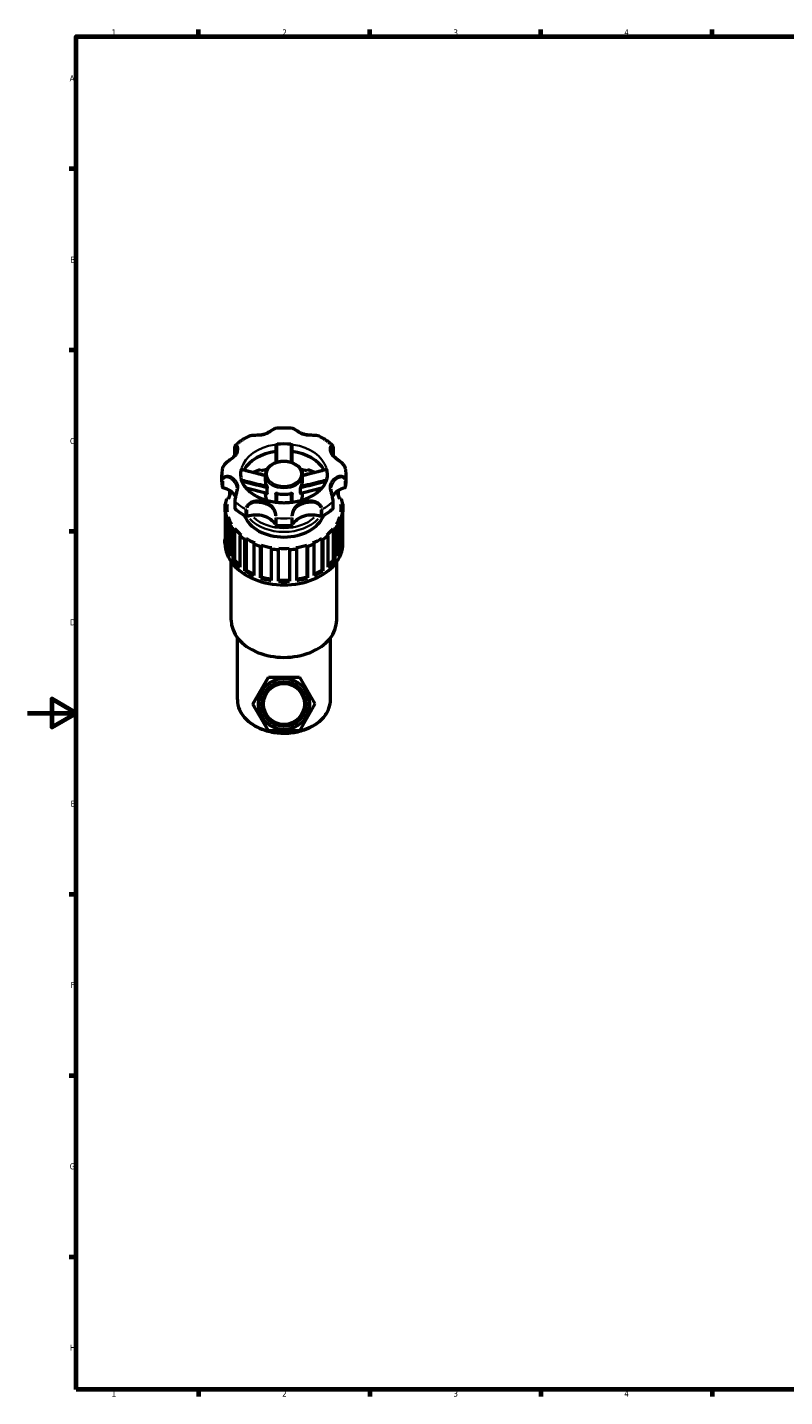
# Model space of a CAD drawing. Header units: millimetres. Extents: x 0 to 967, y 0 to 1098.
# Tile 1 of 6: x 0 to 310, y 17 to 578. Entities that reach past the tile are written whole.
import ezdxf

# ---------------------------------------------------------------- set-up
doc = ezdxf.new("R2010")
doc.units = ezdxf.units.MM
for name, color, linetype, lineweight in [('Border (ISO)', 7, 'Continuous', 70), ('Visible (ISO)', 7, 'Continuous', 50), ('Visible Narrow (ISO)', 7, 'Continuous', 35)]:
    doc.layers.add(name, color=color, linetype=linetype, lineweight=lineweight)
doc.styles.add('Note Text (ISO)', font='tahoma.ttf')

# ---------------------------------------------------------------- blocks, each defined once
blk = doc.blocks.new('Borders Default Border')
at = {"layer": 'Border (ISO)'}
for p, q in [((70.08, 574), (70.08, 576.9)), ((140.17, 574), (140.17, 576.9)), ((210.25, 574), (210.25, 576.9)), ((280.33, 574), (280.33, 576.9)), ((20, 519.75), (17.1, 519.75)), ((20, 445.5), (17.1, 445.5)), ((20, 371.25), (17.1, 371.25)), ((20, 222.75), (17.1, 222.75)), ((20, 148.5), (17.1, 148.5)), ((20, 74.25), (17.1, 74.25)), ((70.08, 20), (70.08, 17.1)), ((140.17, 20), (140.17, 17.1)), ((210.25, 20), (210.25, 17.1)), ((280.33, 20), (280.33, 17.1))]:
    blk.add_line(p, q, dxfattribs=at)
at = {"layer": 'Border (ISO)', "flags": 128}
for points in [[(20, 20), (20, 574), (821, 574), (821, 20), (20, 20)], [(0, 297), (20, 297), (10, 302.77), (10, 291.23), (20, 297)]]:
    blk.add_lwpolyline(points, dxfattribs=at)
at = {"layer": 'Border (ISO)', "color": 232, "true_color": 0xca0064, "char_height": 2.5, "attachment_point": 7, "style": 'Note Text (ISO)'}
for s, insert in [('1', (34.48, 574.4)), ('2', (104.37, 574.4)), ('3', (174.43, 574.35)), ('4', (244.42, 574.4)), ('A', (17.29, 555.62)), ('B', (17.59, 481.37)), ('C', (17.43, 407.08)), ('D', (17.43, 332.88)), ('E', (17.64, 258.63)), ('F', (17.7, 184.38)), ('G', (17.31, 110.08)), ('H', (17.44, 35.88)), ('1', (34.48, 17.1)), ('2', (104.37, 17.1)), ('3', (174.43, 17.05)), ('4', (244.42, 17.1))]:
    blk.add_mtext(s, dxfattribs=dict(at, insert=insert))

msp = doc.modelspace()

# ---------------------------------------------------------------- linework, layer by layer
at = {"layer": 'Visible (ISO)'}
for p, q in [((84.941, 402.563), (84.941, 405.44)), ((125.182, 405.44), (125.182, 402.563)), ((79.636, 391.71), (79.636, 394.586)), ((92.755, 395.612), (93.033, 395.341)), ((92.755, 395.41), (92.755, 395.612)), ((95.706, 396.104), (95.481, 396.594)), ((97.434, 391.969), (97.434, 394.446)), ((112.689, 391.969), (112.689, 394.446)), ((114.642, 396.594), (114.417, 396.104)), ((117.089, 395.341), (117.368, 395.612)), ((117.368, 395.612), (117.368, 395.41)), ((130.486, 391.71), (130.486, 394.586)), ((82.889, 387.69), (83.581, 387.531)), ((82.889, 386.269), (82.889, 387.69)), ((97.434, 386.216), (97.434, 387.069)), ((98.229, 387.06), (98.229, 389.087)), ((111.894, 387.06), (111.894, 389.087)), ((112.689, 386.216), (112.689, 387.069)), ((126.542, 387.531), (127.234, 387.69)), ((127.234, 387.69), (127.234, 386.269)), ((81.014, 382.514), (81.741, 382.514)), ((81.014, 379.318), (81.014, 382.514)), ((82.184, 384.491), (81.492, 384.65)), ((84.941, 383.733), (84.941, 380.856)), ((125.182, 380.856), (125.182, 383.733)), ((128.631, 384.65), (127.938, 384.491)), ((128.381, 382.514), (129.109, 382.514)), ((129.109, 382.514), (129.109, 379.318)), ((81.741, 379.318), (81.014, 379.318)), ((81.014, 379.318), (81.014, 366.373)), ((81.492, 377.181), (82.184, 377.34)), ((81.492, 364.237), (81.492, 377.181)), ((81.632, 380.916), (81.632, 379.318)), ((82.184, 377.34), (82.184, 364.396)), ((127.938, 377.34), (127.938, 364.396)), ((127.938, 377.34), (128.631, 377.181)), ((129.109, 379.318), (128.381, 379.318)), ((128.491, 380.916), (128.491, 379.318)), ((128.631, 377.181), (128.631, 364.237)), ((129.109, 366.373), (129.109, 379.318)), ((83.581, 374.3), (82.889, 374.141)), ((82.889, 374.141), (82.889, 361.197)), ((84.278, 372.214), (84.867, 372.516)), ((84.278, 359.269), (84.278, 372.214)), ((84.867, 372.516), (84.867, 359.572)), ((125.256, 372.516), (125.256, 359.572)), ((125.256, 372.516), (125.845, 372.214)), ((125.845, 372.214), (125.845, 359.269)), ((127.234, 374.141), (126.542, 374.3)), ((127.234, 361.197), (127.234, 374.141)), ((80.908, 366.533), (80.908, 367.971)), ((87.524, 369.93), (86.935, 369.628)), ((86.935, 369.628), (86.935, 356.684)), ((89.098, 368.098), (89.526, 368.515)), ((89.098, 355.154), (89.098, 368.098)), ((89.526, 368.515), (89.526, 355.57)), ((93.183, 366.636), (92.755, 366.219)), ((92.755, 366.219), (92.755, 353.275)), ((95.481, 365.237), (95.706, 365.727)), ((95.481, 352.293), (95.481, 365.237)), ((95.706, 365.727), (95.706, 352.783)), ((100.005, 364.739), (99.78, 364.25)), ((102.801, 363.911), (102.801, 364.426)), ((107.321, 364.426), (107.321, 363.911)), ((110.343, 364.25), (110.118, 364.739)), ((114.417, 365.727), (114.417, 352.783)), ((114.417, 365.727), (114.642, 365.237)), ((114.642, 365.237), (114.642, 352.293)), ((117.368, 366.219), (116.94, 366.636)), ((117.368, 353.275), (117.368, 366.219)), ((120.597, 368.515), (120.597, 355.57)), ((120.597, 368.515), (121.025, 368.098)), ((121.025, 368.098), (121.025, 355.154)), ((123.188, 369.628), (122.599, 369.93)), ((123.188, 356.684), (123.188, 369.628)), ((129.215, 366.533), (129.215, 367.971)), ((81.492, 364.237), (82.184, 364.396)), ((83.45, 335.071), (83.45, 358.906)), ((84.278, 359.269), (84.867, 359.572)), ((99.78, 364.25), (99.78, 351.305)), ((102.801, 350.967), (102.801, 363.911)), ((107.321, 363.911), (107.321, 350.967)), ((110.343, 351.305), (110.343, 364.25)), ((125.256, 359.572), (125.845, 359.269)), ((126.673, 335.071), (126.673, 358.906)), ((127.938, 364.396), (128.631, 364.237)), ((89.098, 355.154), (89.526, 355.57)), ((120.597, 355.57), (121.025, 355.154)), ((95.481, 352.293), (95.706, 352.783)), ((114.417, 352.783), (114.642, 352.293)), ((85.993, 302.519), (85.993, 327.88)), ((124.13, 302.519), (124.13, 327.88)), ((92.36, 300.635), (98.67, 311.658)), ((98.67, 311.658), (111.372, 311.705)), ((111.372, 311.705), (117.763, 300.728)), ((98.751, 289.658), (92.36, 300.635)), ((117.763, 300.728), (111.453, 289.705)), ((111.453, 289.705), (98.751, 289.658))]:
    msp.add_line(p, q, dxfattribs=at)
for radius in [10.477, 9.127, 8.382]:
    msp.add_circle((105.061, 300.682), radius, dxfattribs=at)
for centre, major_axis, start_param, end_param in [((105.061, 391.71), (-17.798, 0), 4.9040362, 5.8957875), ((105.061, 394.586), (-17.798, 0), 4.5547112, 4.8700668), ((105.061, 391.71), (17.797, 0), 0.3873978, 1.3791491), ((85.506, 402.563), (-0.565, 0), 0, 0.0705857), ((124.617, 402.563), (0.565, 0), 6.2125201, 6.2831853), ((105.061, 394.586), (-17.798, 0), 6.1255075, 6.2831853), ((105.061, 380.916), (-24.154, 0), 5.1202526, 5.2470032), ((105.061, 380.916), (-23.429, 0), 5.0138607, 5.1231596), ((105.061, 380.916), (-23.429, 0), 4.3016184, 4.4109173), ((105.061, 380.916), (-24.154, 0), 4.1777748, 4.3045254), ((105.061, 394.586), (17.797, 0), 0, 0.1576778), ((105.061, 391.71), (-25.425, 0), 0, 0.1199383), ((80.38, 389.607), (-0.565, 0), 0.1199383, 1.2086624), ((77.123, 383.527), (8.629, 0), 0.3543387, 1.2086624), ((105.061, 380.916), (-23.429, 0), 5.8724147, 6.0656373), ((105.061, 380.916), (-24.154, 0), 5.8582089, 5.8753217), ((105.061, 391.969), (-7.627, 0), 0, 0.3695748), ((105.061, 391.969), (7.627, 0), 4.3428142, 5.0819638), ((105.061, 391.969), (7.627, 0), 5.9136105, 6.2831853), ((133, 383.527), (-8.629, 0), 5.0745229, 5.9288438), ((105.061, 380.916), (23.429, 0), 0.217548, 0.4107706), ((105.061, 380.916), (-24.154, 0), 3.5494562, 3.5665691), ((129.743, 389.607), (0.565, 0), 5.0745229, 6.163247), ((105.061, 391.71), (25.425, 0), 6.163247, 6.2831853), ((105.061, 380.916), (-24.154, 0), 6.0627304, 6.189481), ((105.061, 380.916), (-23.429, 0), 6.186574, 6.3797966), ((105.061, 386.216), (-7.628, 0), 0, 0.4091136), ((105.061, 386.216), (7.628, 0), 5.8740717, 6.2831853), ((105.061, 380.916), (23.429, 0), 6.186574, 6.3797966), ((105.061, 380.916), (24.154, 0), 0.0937043, 0.2204549), ((105.061, 380.916), (-24.154, 0), 0.0937043, 0.2204549), ((105.061, 380.916), (-23.429, 0), 0.217548, 0.4107706), ((85.506, 380.856), (-0.565, 0), 0, 0.6654598), ((105.061, 391.71), (25.425, 0), 3.8070525, 4.0469291), ((105.061, 380.916), (-16.781, 0), 0.2602148, 2.8813778), ((89.712, 377.882), (0.565, 0), 4.0469291, 5.1356532), ((93.489, 371.954), (8.629, 0), 0.3621339, 1.9940606), ((116.634, 371.954), (-8.629, 0), 4.2891247, 5.9210514), ((120.41, 377.882), (0.565, 0), 4.2891247, 5.3778488), ((105.061, 391.71), (25.425, 0), 5.3778488, 5.6177255), ((124.617, 380.856), (0.565, 0), 5.6177255, 6.2831853), ((105.061, 380.916), (23.429, 0), 5.8724147, 6.0656373), ((105.061, 380.916), (24.154, 0), 6.0627304, 6.189481), ((105.061, 380.916), (24.154, 0), 3.5494562, 3.6762069), ((105.061, 380.916), (23.429, 0), 3.6732999, 3.8665225), ((102.087, 374.257), (-0.565, 0), 0.3621339, 1.450858), ((105.061, 391.71), (25.425, 0), 4.5924507, 4.8323273), ((108.036, 374.257), (0.565, 0), 4.8323273, 5.9210514), ((105.061, 380.916), (23.429, 0), 5.5582555, 5.7514781), ((105.061, 380.916), (24.154, 0), 5.7485711, 5.8753217), ((105.061, 367.971), (-24.154, 0), 6.189481, 6.3768896), ((105.061, 366.533), (-24.154, 0), 0, 3.1415927), ((105.061, 380.916), (24.154, 0), 3.8636155, 3.9903661), ((105.061, 380.916), (23.429, 0), 3.9874591, 4.1806818), ((105.061, 380.916), (24.154, 0), 4.1777748, 4.3045254), ((105.061, 380.916), (23.429, 0), 4.3016184, 4.494841), ((105.061, 380.916), (23.429, 0), 4.6157777, 4.8090003), ((105.061, 380.916), (23.429, 0), 4.9299369, 5.1231596), ((105.061, 380.916), (24.154, 0), 5.1202526, 5.2470032), ((105.061, 380.916), (23.429, 0), 5.2440962, 5.4373188), ((105.061, 380.916), (24.154, 0), 5.4344118, 5.5611625), ((105.061, 367.971), (24.154, 0), 6.189481, 6.3768896), ((105.061, 367.971), (-24.154, 0), 0.2204549, 0.4078636), ((105.061, 367.971), (-23.429, 0), 0.217548, 0.3290147), ((105.061, 367.971), (-24.154, 0), 0.5346142, 0.7220229), ((105.061, 367.971), (23.429, 0), 3.6732999, 3.8277587), ((105.061, 380.916), (24.154, 0), 4.491934, 4.6186847), ((105.061, 380.916), (24.154, 0), 4.8060933, 4.9328439), ((105.061, 367.971), (23.429, 0), 5.5970192, 5.7514781), ((105.061, 367.971), (-24.154, 0), 2.4195698, 2.6069784), ((105.061, 367.971), (23.429, 0), 5.9541706, 6.0656373), ((105.061, 367.971), (24.154, 0), 5.8753217, 6.0627304), ((105.061, 367.971), (-24.154, 0), 0.8487735, 1.0361821), ((105.061, 367.971), (23.429, 0), 3.9874591, 4.15936), ((105.061, 367.971), (23.429, 0), 5.265418, 5.4373188), ((105.061, 367.971), (-24.154, 0), 2.1054105, 2.2928192), ((105.061, 367.971), (-24.154, 0), 1.1629327, 1.3503414), ((105.061, 367.971), (23.429, 0), 4.3016184, 4.4849977), ((105.061, 367.971), (23.429, 0), 4.6157777, 4.8090003), ((105.061, 367.971), (-24.154, 0), 1.477092, 1.6645006), ((105.061, 367.971), (23.429, 0), 4.9397802, 5.1231596), ((105.061, 367.971), (-24.154, 0), 1.7912513, 1.9786599), ((105.061, 335.071), (-21.611, 0), 0, 3.1415927)]:
    msp.add_ellipse(centre, major_axis=major_axis, ratio=0.7071068, start_param=start_param, end_param=end_param, dxfattribs=at)
for points, knots in [([(90.211, 410.129), (89.851, 409.936), (89.497, 409.736), (88.803, 409.321), (88.463, 409.106), (87.796, 408.662), (87.47, 408.433), (86.832, 407.96), (86.52, 407.717), (85.914, 407.216), (85.619, 406.958), (85.332, 406.694)], [5.36070173, 5.36070173, 5.36070173, 5.36070173, 5.41429543, 5.41429543, 5.46788914, 5.46788914, 5.52148284, 5.52148284, 5.57507654, 5.57507654, 5.62867024, 5.62867024, 5.62867024, 5.62867024]), ([(101.576, 413.504), (101.406, 413.487), (101.265, 413.436), (100.948, 413.297), (100.776, 413.197), (100.406, 412.968), (100.209, 412.838), (99.77, 412.552), (99.527, 412.395), (98.957, 412.05), (98.625, 411.864), (97.921, 411.522), (97.547, 411.367), (96.775, 411.109), (96.375, 411.006), (95.553, 410.85), (95.129, 410.797), (94.261, 410.722), (93.818, 410.7), (93.018, 410.662), (92.663, 410.645), (92.035, 410.595), (91.761, 410.566), (91.266, 410.487), (91.043, 410.44), (90.612, 410.313), (90.405, 410.233), (90.211, 410.129)], [0.2624375, 0.2624375, 0.2624375, 0.2624375, 0.3306271, 0.3306271, 0.4207141, 0.4207141, 0.514516, 0.514516, 0.6194836, 0.6194836, 0.7502547, 0.7502547, 0.8860841, 0.8860841, 1.0219134, 1.0219134, 1.1577427, 1.1577427, 1.2928909, 1.2928909, 1.3985267, 1.3985267, 1.4810116, 1.4810116, 1.5508712, 1.5508712, 1.6207308, 1.6207308, 1.6207308, 1.6207308]), ([(108.546, 413.504), (108.084, 413.551), (107.621, 413.589), (106.692, 413.646), (106.226, 413.665), (105.294, 413.684), (104.828, 413.684), (103.897, 413.665), (103.431, 413.646), (102.502, 413.589), (102.038, 413.551), (101.576, 413.504)], [4.56861268, 4.56861268, 4.56861268, 4.56861268, 4.6261232, 4.6261232, 4.68363372, 4.68363372, 4.74114424, 4.74114424, 4.79865476, 4.79865476, 4.85616528, 4.85616528, 4.85616528, 4.85616528]), ([(119.912, 410.129), (119.626, 410.282), (119.311, 410.384), (118.566, 410.549), (118.128, 410.595), (117.405, 410.647), (117.121, 410.661), (116.494, 410.691), (116.153, 410.707), (115.401, 410.758), (114.994, 410.796), (114.178, 410.916), (113.77, 411), (112.979, 411.222), (112.596, 411.359), (111.859, 411.68), (111.504, 411.862), (110.826, 412.25), (110.503, 412.455), (109.96, 412.808), (109.733, 412.959), (109.36, 413.189), (109.209, 413.276), (108.9, 413.422), (108.742, 413.484), (108.546, 413.504)], [0.2240568, 0.2240568, 0.2240568, 0.2240568, 0.3271015, 0.3271015, 0.458597, 0.458597, 0.5433608, 0.5433608, 0.6468989, 0.6468989, 0.7750759, 0.7750759, 0.9109053, 0.9109053, 1.0467348, 1.0467348, 1.1825642, 1.1825642, 1.3183936, 1.3183936, 1.4259186, 1.4259186, 1.5041349, 1.5041349, 1.5823512, 1.5823512, 1.5823512, 1.5823512]), ([(124.791, 406.694), (124.504, 406.958), (124.209, 407.216), (123.602, 407.717), (123.291, 407.96), (122.653, 408.433), (122.327, 408.662), (121.66, 409.106), (121.319, 409.321), (120.625, 409.736), (120.272, 409.936), (119.912, 410.129)], [3.79610772, 3.79610772, 3.79610772, 3.79610772, 3.84970142, 3.84970142, 3.90329512, 3.90329512, 3.95688882, 3.95688882, 4.01048253, 4.01048253, 4.06407623, 4.06407623, 4.06407623, 4.06407623]), ([(85.752, 405.048), (85.752, 404.86), (85.736, 404.656), (85.665, 404.188), (85.6, 403.922), (85.421, 403.4), (85.308, 403.145), (85.035, 402.658), (84.875, 402.426), (84.506, 401.978), (84.297, 401.763), (83.827, 401.333), (83.565, 401.12), (83.055, 400.724), (82.816, 400.545), (82.368, 400.207), (82.163, 400.05), (81.781, 399.745), (81.604, 399.599), (81.119, 399.168), (80.817, 398.867), (80.327, 398.246), (80.132, 397.929), (79.93, 397.424), (79.878, 397.246), (79.848, 397.066)], [0.5611951, 0.5611951, 0.5611951, 0.5611951, 0.6610078, 0.6610078, 0.7854793, 0.7854793, 0.9099508, 0.9099508, 1.0344223, 1.0344223, 1.1588938, 1.1588938, 1.2833653, 1.2833653, 1.3809416, 1.3809416, 1.4584815, 1.4584815, 1.5242905, 1.5242905, 1.6427819, 1.6427819, 1.7499034, 1.7499034, 1.8059101, 1.8059101, 1.8059101, 1.8059101]), ([(84.941, 405.44), (84.941, 405.539), (84.944, 405.634), (84.959, 405.818), (84.971, 405.907), (85.003, 406.077), (85.024, 406.16), (85.079, 406.32), (85.112, 406.397), (85.201, 406.55), (85.257, 406.625), (85.332, 406.694)], [0, 0, 0, 0, 0.03607879, 0.03607879, 0.07215758, 0.07215758, 0.10823637, 0.10823637, 0.14431516, 0.14431516, 0.18039395, 0.18039395, 0.18039395, 0.18039395]), ([(101.671, 406.49), (101.671, 406.548), (101.687, 406.608), (101.749, 406.727), (101.795, 406.784), (101.91, 406.884), (101.976, 406.926), (102.085, 406.972), (102.12, 406.985), (102.193, 407.004), (102.23, 407.011), (102.267, 407.015)], [0, 0, 0, 0, 0.024671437, 0.024671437, 0.050339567, 0.050339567, 0.074812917, 0.074812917, 0.086201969, 0.086201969, 0.097426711, 0.097426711, 0.097426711, 0.097426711]), ([(101.671, 406.49), (101.671, 405.314), (101.671, 404.138), (101.671, 401.851), (101.671, 400.741), (101.671, 399.633), (101.671, 399.565), (101.671, 399.498), (101.671, 399.43)], [0.31841514, 0.31841514, 0.31841514, 0.31841514, 0.70860525, 0.70860525, 1.07746495, 1.07746495, 1.07746495, 1.09999379, 1.09999379, 1.09999379, 1.09999379]), ([(107.856, 407.015), (107.926, 407.007), (107.995, 406.989), (108.13, 406.934), (108.195, 406.896), (108.31, 406.803), (108.358, 406.748), (108.412, 406.657), (108.427, 406.623), (108.446, 406.556), (108.451, 406.523), (108.451, 406.49)], [0, 0, 0, 0, 0.021234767, 0.021234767, 0.044327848, 0.044327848, 0.06935349, 0.06935349, 0.083362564, 0.083362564, 0.097253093, 0.097253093, 0.097253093, 0.097253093]), ([(108.451, 399.43), (108.451, 399.489), (108.451, 399.547), (108.451, 399.606), (108.451, 400.666), (108.451, 401.728), (108.451, 404.023), (108.451, 405.256), (108.451, 406.49)], [0.64330066, 0.64330066, 0.64330066, 0.64330066, 0.66282602, 0.66282602, 0.66282602, 1.01573556, 1.01573556, 1.4248793, 1.4248793, 1.4248793, 1.4248793]), ([(130.275, 397.066), (130.225, 397.356), (130.121, 397.641), (129.816, 398.217), (129.604, 398.506), (129.112, 399.065), (128.826, 399.332), (128.213, 399.856), (127.884, 400.109), (127.176, 400.644), (126.808, 400.918), (126.247, 401.378), (126.033, 401.567), (125.621, 401.974), (125.429, 402.194), (125.092, 402.653), (124.947, 402.893), (124.704, 403.393), (124.606, 403.653), (124.425, 404.305), (124.371, 404.702), (124.371, 405.048)], [0.0388667, 0.0388667, 0.0388667, 0.0388667, 0.1292577, 0.1292577, 0.2310137, 0.2310137, 0.3400278, 0.3400278, 0.4617827, 0.4617827, 0.6161305, 0.6161305, 0.7263597, 0.7263597, 0.8508307, 0.8508307, 0.9753017, 0.9753017, 1.0997727, 1.0997727, 1.2835768, 1.2835768, 1.2835768, 1.2835768]), ([(124.791, 406.694), (124.866, 406.625), (124.921, 406.55), (125.01, 406.397), (125.044, 406.32), (125.099, 406.16), (125.119, 406.077), (125.152, 405.907), (125.163, 405.818), (125.178, 405.634), (125.182, 405.539), (125.182, 405.44)], [1.66437758, 1.66437758, 1.66437758, 1.66437758, 1.70045755, 1.70045755, 1.73653751, 1.73653751, 1.77261748, 1.77261748, 1.80869744, 1.80869744, 1.84477741, 1.84477741, 1.84477741, 1.84477741]), ([(112.689, 394.446), (112.689, 395.023), (112.565, 395.599), (112.086, 396.7), (111.724, 397.223), (110.792, 398.174), (110.212, 398.597), (108.895, 399.294), (108.155, 399.565), (106.596, 399.925), (105.776, 400.012), (104.141, 399.996), (103.326, 399.893), (101.778, 399.503), (101.046, 399.216), (99.741, 398.484), (99.168, 398.038), (98.253, 397.032), (97.905, 396.474), (97.521, 395.417), (97.434, 394.932), (97.434, 394.446)], [3.1415927, 3.1415927, 3.1415927, 3.1415927, 3.4403399, 3.4403399, 3.7479363, 3.7479363, 4.0695447, 4.0695447, 4.3973955, 4.3973955, 4.7261564, 4.7261564, 5.0548344, 5.0548344, 5.3835937, 5.3835937, 5.7111988, 5.7111988, 6.0315824, 6.0315824, 6.2831853, 6.2831853, 6.2831853, 6.2831853]), ([(79.848, 397.066), (79.82, 396.902), (79.794, 396.737), (79.749, 396.408), (79.73, 396.243), (79.696, 395.913), (79.682, 395.747), (79.659, 395.416), (79.651, 395.25), (79.639, 394.918), (79.636, 394.752), (79.636, 394.586)], [6.16275659, 6.16275659, 6.16275659, 6.16275659, 6.18684233, 6.18684233, 6.21092807, 6.21092807, 6.23501382, 6.23501382, 6.25909956, 6.25909956, 6.28318531, 6.28318531, 6.28318531, 6.28318531]), ([(87.264, 394.586), (87.264, 393.214), (87.658, 391.821), (89.226, 389.316), (90.232, 388.215), (92.714, 386.324), (94.134, 385.518), (97.298, 384.232), (99.036, 383.748), (102.669, 383.16), (104.564, 383.058), (108.308, 383.25), (110.155, 383.546), (113.599, 384.493), (115.195, 385.142), (117.981, 386.696), (119.168, 387.599), (121.077, 389.549), (121.779, 390.595), (122.657, 392.625), (122.859, 393.608), (122.859, 394.586)], [6.2831853, 6.2831853, 6.2831853, 6.2831853, 6.6997037, 6.6997037, 7.0314692, 7.0314692, 7.3322357, 7.3322357, 7.629027, 7.629027, 7.9266706, 7.9266706, 8.2246723, 8.2246723, 8.52179, 8.52179, 8.8192478, 8.8192478, 9.1278119, 9.1278119, 9.424778, 9.424778, 9.424778, 9.424778]), ([(87.485, 396.562), (87.496, 396.612), (87.507, 396.651), (87.53, 396.708), (87.542, 396.723), (87.553, 396.725), (87.555, 396.725), (87.556, 396.725)], [0, 0, 0, 0, 0.021234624, 0.021234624, 0.044327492, 0.044327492, 0.047713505, 0.047713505, 0.047713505, 0.047713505]), ([(97.434, 394.253), (96.963, 394.367), (96.492, 394.482), (95.315, 394.771), (94.609, 394.947), (93.198, 395.299), (92.492, 395.476), (91.081, 395.832), (90.376, 396.01), (88.966, 396.367), (88.261, 396.546), (87.556, 396.725)], [0.1575207, 0.1575207, 0.1575207, 0.1575207, 0.3070947, 0.3070947, 0.5318233, 0.5318233, 0.7565519, 0.7565519, 0.9812804, 0.9812804, 1.206009, 1.206009, 1.206009, 1.206009]), ([(122.567, 396.725), (121.862, 396.546), (121.157, 396.367), (119.747, 396.01), (119.042, 395.832), (117.631, 395.476), (116.925, 395.299), (115.513, 394.947), (114.807, 394.771), (113.63, 394.482), (113.16, 394.367), (112.689, 394.253)], [0.0763132, 0.0763132, 0.0763132, 0.0763132, 0.3010418, 0.3010418, 0.5257704, 0.5257704, 0.750499, 0.750499, 0.9752275, 0.9752275, 1.1248016, 1.1248016, 1.1248016, 1.1248016]), ([(122.567, 396.725), (122.567, 396.725), (122.567, 396.725), (122.578, 396.727), (122.59, 396.713), (122.608, 396.67), (122.614, 396.652), (122.626, 396.612), (122.632, 396.589), (122.638, 396.562)], [0.049673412, 0.049673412, 0.049673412, 0.049673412, 0.050339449, 0.050339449, 0.074812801, 0.074812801, 0.086201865, 0.086201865, 0.097426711, 0.097426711, 0.097426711, 0.097426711]), ([(130.486, 394.586), (130.486, 394.752), (130.484, 394.918), (130.472, 395.25), (130.464, 395.416), (130.441, 395.747), (130.427, 395.913), (130.393, 396.243), (130.374, 396.408), (130.329, 396.737), (130.303, 396.902), (130.275, 397.066)], [3.14159265, 3.14159265, 3.14159265, 3.14159265, 3.1656784, 3.1656784, 3.18976414, 3.18976414, 3.21384989, 3.21384989, 3.23793563, 3.23793563, 3.26202137, 3.26202137, 3.26202137, 3.26202137]), ([(85.752, 388.681), (85.752, 388.43), (85.732, 388.16), (85.649, 387.572), (85.588, 387.252), (85.438, 386.577), (85.35, 386.222), (85.189, 385.533), (85.115, 385.2), (85, 384.552), (84.96, 384.238), (84.943, 383.875), (84.941, 383.803), (84.941, 383.733)], [1.28357683, 1.28357683, 1.28357683, 1.28357683, 1.39581695, 1.39581695, 1.50805706, 1.50805706, 1.61793709, 1.61793709, 1.71802303, 1.71802303, 1.81908363, 1.81908363, 1.84477741, 1.84477741, 1.84477741, 1.84477741]), ([(98.144, 386.899), (97.433, 387.068), (96.725, 387.24), (95.31, 387.587), (94.604, 387.762), (93.192, 388.114), (92.487, 388.291), (91.077, 388.646), (90.373, 388.824), (89.64, 389.009), (89.612, 389.016), (89.583, 389.023)], [0.05485073, 0.05485073, 0.05485073, 0.05485073, 0.27919379, 0.27919379, 0.50353684, 0.50353684, 0.7278799, 0.7278799, 0.95222295, 0.95222295, 0.96126224, 0.96126224, 0.96126224, 0.96126224]), ([(97.949, 390.021), (97.977, 389.969), (98.006, 389.908), (98.068, 389.762), (98.1, 389.675), (98.158, 389.495), (98.184, 389.4), (98.211, 389.269), (98.217, 389.228), (98.226, 389.153), (98.229, 389.118), (98.229, 389.087)], [0, 0, 0, 0, 0.02339704, 0.02339704, 0.05076677, 0.05076677, 0.080119, 0.080119, 0.09394773, 0.09394773, 0.10733831, 0.10733831, 0.10733831, 0.10733831]), ([(98.229, 387.06), (98.229, 387.011), (98.223, 386.971), (98.2, 386.916), (98.184, 386.901), (98.158, 386.897), (98.151, 386.897), (98.144, 386.899)], [0, 0, 0, 0, 0.02086916, 0.02086916, 0.040235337, 0.040235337, 0.046848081, 0.046848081, 0.046848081, 0.046848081]), ([(101.671, 386.652), (101.671, 386.705), (101.685, 386.753), (101.738, 386.844), (101.782, 386.884), (101.896, 386.944), (101.968, 386.963), (102.09, 386.971), (102.132, 386.97), (102.219, 386.96), (102.262, 386.952), (102.306, 386.94)], [0, 0, 0, 0, 0.0226067, 0.0226067, 0.04936094, 0.04936094, 0.07863957, 0.07863957, 0.0931945, 0.0931945, 0.10728062, 0.10728062, 0.10728062, 0.10728062]), ([(107.817, 386.94), (107.889, 386.96), (107.961, 386.969), (108.107, 386.97), (108.179, 386.957), (108.306, 386.908), (108.36, 386.87), (108.415, 386.796), (108.428, 386.77), (108.447, 386.714), (108.451, 386.684), (108.451, 386.652)], [0, 0, 0, 0, 0.02339745, 0.02339745, 0.05076761, 0.05076761, 0.08011967, 0.08011967, 0.09394821, 0.09394821, 0.1073383, 0.1073383, 0.1073383, 0.1073383]), ([(111.894, 389.087), (111.894, 389.14), (111.901, 389.202), (111.927, 389.348), (111.948, 389.434), (112.001, 389.613), (112.034, 389.707), (112.086, 389.837), (112.104, 389.879), (112.14, 389.955), (112.157, 389.99), (112.174, 390.021)], [0, 0, 0, 0, 0.02260627, 0.02260627, 0.04936, 0.04936, 0.07863872, 0.07863872, 0.09319392, 0.09319392, 0.10728063, 0.10728063, 0.10728063, 0.10728063]), ([(111.979, 386.899), (111.971, 386.897), (111.964, 386.897), (111.938, 386.902), (111.922, 386.917), (111.9, 386.972), (111.894, 387.012), (111.894, 387.06)], [0.037029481, 0.037029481, 0.037029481, 0.037029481, 0.043926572, 0.043926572, 0.063409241, 0.063409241, 0.083935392, 0.083935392, 0.083935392, 0.083935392]), ([(120.539, 389.023), (120.511, 389.016), (120.483, 389.009), (119.75, 388.824), (119.046, 388.646), (117.636, 388.291), (116.931, 388.114), (115.519, 387.762), (114.813, 387.587), (113.398, 387.24), (112.69, 387.068), (111.979, 386.899)], [0.32118569, 0.32118569, 0.32118569, 0.32118569, 0.33022496, 0.33022496, 0.55456801, 0.55456801, 0.77891106, 0.77891106, 1.00325412, 1.00325412, 1.22759717, 1.22759717, 1.22759717, 1.22759717]), ([(125.182, 383.733), (125.182, 384.035), (125.148, 384.369), (125.039, 385.043), (124.967, 385.381), (124.815, 386.044), (124.735, 386.371), (124.586, 387.013), (124.52, 387.327), (124.419, 387.926), (124.387, 388.208), (124.372, 388.542), (124.371, 388.612), (124.371, 388.681)], [0, 0, 0, 0, 0.11031, 0.11031, 0.21206768, 0.21206768, 0.31185404, 0.31185404, 0.41816066, 0.41816066, 0.53039968, 0.53039968, 0.56119509, 0.56119509, 0.56119509, 0.56119509]), ([(101.671, 386.652), (101.671, 386.426), (101.671, 386.202), (101.671, 385.667), (101.671, 385.358), (101.671, 385.05), (101.671, 384.54), (101.671, 384.034), (101.671, 383.465), (101.671, 383.4), (101.671, 383.335)], [0.29679476, 0.29679476, 0.29679476, 0.29679476, 0.44937751, 0.44937751, 0.66282602, 0.66282602, 0.66282602, 1.01573556, 1.01573556, 1.0611682, 1.0611682, 1.0611682, 1.0611682]), ([(108.451, 383.335), (108.451, 383.373), (108.451, 383.411), (108.451, 383.976), (108.451, 384.504), (108.451, 385.037), (108.451, 385.351), (108.451, 385.667), (108.451, 386.206), (108.451, 386.428), (108.451, 386.652)], [0.68212624, 0.68212624, 0.68212624, 0.68212624, 0.70860525, 0.70860525, 1.07746495, 1.07746495, 1.07746495, 1.29533671, 1.29533671, 1.44649979, 1.44649979, 1.44649979, 1.44649979]), ([(85.993, 302.519), (85.993, 301.078), (86.307, 299.64), (87.527, 296.894), (88.444, 295.591), (90.804, 293.233), (92.263, 292.186), (95.568, 290.47), (97.42, 289.805), (101.318, 288.929), (103.364, 288.718), (107.446, 288.771), (109.48, 289.034), (113.336, 290.012), (115.156, 290.726), (118.397, 292.544), (119.818, 293.646), (122.092, 296.128), (122.953, 297.504), (123.912, 300.113), (124.13, 301.316), (124.13, 302.519)], [0, 0, 0, 0, 0.3044726, 0.3044726, 0.6158238, 0.6158238, 0.9373224, 0.9373224, 1.2629467, 1.2629467, 1.5890994, 1.5890994, 1.9151811, 1.9151811, 2.2413364, 2.2413364, 2.566753, 2.566753, 2.8872409, 2.8872409, 3.1415927, 3.1415927, 3.1415927, 3.1415927])]:
    msp.add_open_spline(points, degree=3, knots=knots, dxfattribs=at)
for points in [[(90.317, 388.838), (90.234, 388.726), (90.153, 388.613), (90.074, 388.499)], [(120.049, 388.499), (119.97, 388.613), (119.889, 388.726), (119.805, 388.838)]]:
    msp.add_open_spline(points, degree=3, dxfattribs=at)
at = {"layer": 'Visible Narrow (ISO)'}
for p, q in [((84.991, 402.74), (84.991, 405.142)), ((125.132, 405.142), (125.132, 402.74)), ((79.819, 392.291), (79.819, 389.703)), ((80.18, 389.377), (80.18, 391.966)), ((129.943, 391.966), (129.943, 389.377)), ((130.304, 389.703), (130.304, 392.291)), ((85.061, 380.754), (85.061, 383.342)), ((125.062, 383.342), (125.062, 380.754)), ((89.363, 380.3), (89.363, 377.711)), ((89.944, 377.661), (89.944, 380.25)), ((101.558, 376.849), (101.558, 374.26)), ((102.019, 374.005), (102.019, 376.593)), ((108.104, 376.593), (108.104, 374.005)), ((108.564, 374.26), (108.564, 376.849)), ((120.178, 380.25), (120.178, 377.661)), ((120.759, 377.711), (120.759, 380.3))]:
    msp.add_line(p, q, dxfattribs=at)
for centre, major_axis, start_param, end_param in [((85.506, 405.44), (-0.565, 0), 0.0211632, 0.402101), ((105.061, 394.586), (-17.797, 0), 4.9328388, 6.0627355), ((105.061, 394.586), (17.798, 0), 0.2204498, 1.3503465), ((124.617, 405.44), (0.565, 0), 5.8810843, 6.2620221), ((105.061, 394.586), (-25.425, 0), 0.0059969, 0.1139414), ((105.061, 394.446), (-7.628, 0), 0.1570796, 2.984513), ((105.061, 394.586), (25.425, 0), 6.1692439, 6.2771884), ((80.38, 392.483), (-0.565, 0), 0.1743745, 1.1542262), ((105.061, 383.792), (-15.651, 0), 5.8306507, 5.8892644), ((105.061, 383.792), (15.65, 0), 0.3939209, 0.4525346), ((129.743, 392.483), (0.565, 0), 5.1289591, 6.1088108), ((85.506, 383.733), (-0.565, 0), 0.033273, 0.6321868), ((105.061, 394.586), (25.425, 0), 3.8190463, 4.0349353), ((105.061, 394.586), (25.425, 0), 5.3898427, 5.6057316), ((124.617, 383.733), (0.565, 0), 5.6509985, 6.2499123), ((89.712, 380.758), (-0.565, 0), 0.9597727, 1.9396244), ((105.061, 382.993), (16.781, 0), 3.7254018, 5.6993762), ((105.061, 383.792), (-15.651, 0), 0.6589827, 2.4826099), ((102.087, 377.134), (-0.565, 0), 0.4165701, 1.3964218), ((105.061, 394.586), (25.425, 0), 4.6044445, 4.8203335), ((108.036, 377.134), (0.565, 0), 4.8867635, 5.8666152), ((120.41, 380.758), (0.565, 0), 4.3435609, 5.3234126), ((105.061, 302.519), (-19.069, 0), 0.0614171, 1.1669252), ((105.061, 302.519), (19.069, 0), 5.1195241, 6.22194), ((105.061, 302.519), (-19.069, 0), 1.2961535, 1.8558656)]:
    msp.add_ellipse(centre, major_axis=major_axis, ratio=0.7071068, start_param=start_param, end_param=end_param, dxfattribs=at)
msp.add_ellipse((105.061, 394.845), major_axis=(-7.063, 0), ratio=0.7071068, dxfattribs=at)
for points, knots in [([(90.753, 410.342), (91.061, 410.429), (91.404, 410.481), (92.501, 410.575), (93.294, 410.553), (94.914, 410.573), (95.744, 410.623), (97.305, 410.965), (98.036, 411.258), (99.151, 411.886), (99.572, 412.174), (100.306, 412.713), (100.626, 412.966), (101.05, 413.265), (101.185, 413.352), (101.305, 413.413)], [-1.5528162, -1.5528162, -1.5528162, -1.5528162, -1.4463351, -1.4463351, -1.2253503, -1.2253503, -0.9781238, -0.9781238, -0.7309802, -0.7309802, -0.5637635, -0.5637635, -0.411368, -0.411368, -0.3303521, -0.3303521, -0.3303521, -0.3303521]), ([(108.817, 413.413), (108.918, 413.362), (109.03, 413.292), (109.541, 412.941), (110.024, 412.546), (111.166, 411.757), (111.841, 411.367), (113.306, 410.822), (114.097, 410.669), (115.484, 410.565), (116.061, 410.56), (117.177, 410.557), (117.716, 410.558), (118.635, 410.493), (119.024, 410.44), (119.37, 410.342)], [-1.5144365, -1.5144365, -1.5144365, -1.5144365, -1.4462914, -1.4462914, -1.2253025, -1.2253025, -0.978094, -0.978094, -0.7309724, -0.7309724, -0.5637637, -0.5637637, -0.4113681, -0.4113681, -0.2919716, -0.2919716, -0.2919716, -0.2919716]), ([(80.089, 397.768), (80.213, 398.015), (80.376, 398.26), (80.814, 398.788), (81.102, 399.066), (81.864, 399.71), (82.355, 400.051), (83.451, 400.791), (84.031, 401.168), (84.986, 401.953), (85.371, 402.363), (85.941, 403.285), (86.129, 403.797), (86.283, 404.704), (86.295, 405.092), (86.22, 405.8), (86.135, 406.122), (85.891, 406.597), (85.734, 406.752), (85.577, 406.776), (85.576, 406.776), (85.574, 406.777)], [-1.7246343, -1.7246343, -1.7246343, -1.7246343, -1.638906, -1.638906, -1.5320308, -1.5320308, -1.3722732, -1.3722732, -1.1516024, -1.1516024, -0.9355258, -0.9355258, -0.7208353, -0.7208353, -0.5640416, -0.5640416, -0.4115553, -0.4115553, -0.2631975, -0.2631975, -0.2616698, -0.2616698, -0.2616698, -0.2616698]), ([(84.996, 405.466), (84.999, 405.526), (85.005, 405.584), (85.034, 405.81), (85.073, 405.948), (85.191, 406.17), (85.276, 406.223), (85.468, 406.184), (85.571, 406.048), (85.7, 405.672), (85.736, 405.456), (85.748, 405.217)], [0.02805975, 0.02805975, 0.02805975, 0.02805975, 0.05623878, 0.05623878, 0.14622084, 0.14622084, 0.26319751, 0.26319751, 0.41155525, 0.41155525, 0.53313534, 0.53313534, 0.53313534, 0.53313534]), ([(102.287, 399.996), (102.282, 401.064), (102.278, 402.133), (102.272, 404.35), (102.269, 405.497), (102.267, 406.645)], [-1.06422544, -1.06422544, -1.06422544, -1.06422544, -0.70860525, -0.70860525, -0.32788046, -0.32788046, -0.32788046, -0.32788046]), ([(107.855, 406.645), (107.853, 405.44), (107.851, 404.236), (107.844, 402.019), (107.841, 401.007), (107.836, 399.996)], [-1.41541399, -1.41541399, -1.41541399, -1.41541399, -1.01573556, -1.01573556, -0.67906901, -0.67906901, -0.67906901, -0.67906901]), ([(124.549, 406.776), (124.495, 406.769), (124.441, 406.746), (124.224, 406.596), (124.078, 406.348), (123.849, 405.607), (123.81, 405.062), (123.94, 403.994), (124.104, 403.47), (124.627, 402.525), (124.985, 402.105), (125.759, 401.429), (126.133, 401.157), (126.949, 400.599), (127.391, 400.312), (128.283, 399.681), (128.733, 399.336), (129.437, 398.652), (129.71, 398.328), (129.957, 397.919), (129.998, 397.844), (130.036, 397.769)], [-1.583102, -1.583102, -1.583102, -1.583102, -1.5318966, -1.5318966, -1.3720814, -1.3720814, -1.1514295, -1.1514295, -0.935433, -0.935433, -0.7208156, -0.7208156, -0.5640422, -0.5640422, -0.4115557, -0.4115557, -0.263198, -0.263198, -0.1462211, -0.1462211, -0.1201422, -0.1201422, -0.1201422, -0.1201422]), ([(124.375, 405.217), (124.381, 405.336), (124.392, 405.449), (124.457, 405.83), (124.547, 406.047), (124.73, 406.214), (124.811, 406.228), (125.007, 406.102), (125.103, 405.846), (125.127, 405.465)], [1.31163686, 1.31163686, 1.31163686, 1.31163686, 1.3720814, 1.3720814, 1.53189656, 1.53189656, 1.63874577, 1.63874577, 1.81671738, 1.81671738, 1.81671738, 1.81671738]), ([(85.139, 384.345), (85.2, 384.73), (85.294, 385.146), (85.508, 385.961), (85.624, 386.357), (85.898, 387.305), (86.045, 387.832), (86.274, 388.96), (86.313, 389.518), (86.183, 390.545), (86.019, 391.019), (85.496, 391.955), (85.138, 392.416), (84.364, 393.142), (83.99, 393.424), (83.173, 393.871), (82.731, 394.038), (81.839, 394.18), (81.39, 394.157), (80.686, 393.914), (80.413, 393.737), (80.118, 393.397), (80.039, 393.279), (79.978, 393.151)], [-1.7525385, -1.7525385, -1.7525385, -1.7525385, -1.6387458, -1.6387458, -1.5318966, -1.5318966, -1.3720814, -1.3720814, -1.1514295, -1.1514295, -0.935433, -0.935433, -0.7208156, -0.7208156, -0.5640422, -0.5640422, -0.4115557, -0.4115557, -0.263198, -0.263198, -0.1462211, -0.1462211, -0.0922389, -0.0922389, -0.0922389, -0.0922389]), ([(80.242, 392.543), (80.295, 392.717), (80.381, 392.875), (80.659, 393.202), (80.879, 393.345), (81.449, 393.529), (81.814, 393.531), (82.544, 393.367), (82.908, 393.199), (83.588, 392.763), (83.905, 392.491), (84.572, 391.798), (84.893, 391.36), (85.391, 390.478), (85.566, 390.035), (85.694, 389.425), (85.716, 389.277), (85.731, 389.124)], [0.0641788, 0.0641788, 0.0641788, 0.0641788, 0.1462211, 0.1462211, 0.263198, 0.263198, 0.4115557, 0.4115557, 0.5640422, 0.5640422, 0.7208156, 0.7208156, 0.935433, 0.935433, 1.1514295, 1.1514295, 1.219398, 1.219398, 1.219398, 1.219398]), ([(87.982, 396.436), (88.95, 396.188), (89.919, 395.941), (92.22, 395.356), (93.554, 395.017), (94.888, 394.681), (95.568, 394.51), (96.248, 394.34), (96.93, 394.17), (96.933, 394.169), (96.936, 394.168)], [-1.16627798, -1.16627798, -1.16627798, -1.16627798, -0.85749588, -0.85749588, -0.43266953, -0.43266953, -0.43266953, -0.21633476, -0.21633476, -0.21551021, -0.21551021, -0.21551021, -0.21551021]), ([(97.428, 390.144), (97.259, 390.184), (97.09, 390.224), (96.238, 390.428), (95.556, 390.594), (94.874, 390.762), (93.542, 391.088), (92.211, 391.42), (89.943, 391.989), (89.006, 392.226), (88.069, 392.463)], [-1.11899691, -1.11899691, -1.11899691, -1.11899691, -1.065228, -1.065228, -0.84813372, -0.84813372, -0.84813372, -0.42406686, -0.42406686, -0.1252829, -0.1252829, -0.1252829, -0.1252829]), ([(122.054, 392.463), (121.115, 392.225), (120.175, 391.988), (117.902, 391.418), (116.569, 391.086), (115.235, 390.758), (114.555, 390.591), (113.875, 390.426), (113.028, 390.223), (112.862, 390.183), (112.695, 390.144)], [-1.15703933, -1.15703933, -1.15703933, -1.15703933, -0.85749588, -0.85749588, -0.43266953, -0.43266953, -0.43266953, -0.21633476, -0.21633476, -0.16332536, -0.16332536, -0.16332536, -0.16332536]), ([(113.187, 394.168), (113.192, 394.17), (113.197, 394.171), (113.885, 394.342), (114.567, 394.513), (115.249, 394.685), (116.581, 395.02), (117.912, 395.358), (120.209, 395.943), (121.175, 396.189), (122.141, 396.436)], [-1.06681206, -1.06681206, -1.06681206, -1.06681206, -1.065228, -1.065228, -0.84813372, -0.84813372, -0.84813372, -0.42406686, -0.42406686, -0.11604425, -0.11604425, -0.11604425, -0.11604425]), ([(130.142, 393.15), (130.012, 393.419), (129.809, 393.648), (129.308, 393.973), (129.019, 394.076), (128.257, 394.189), (127.766, 394.128), (126.669, 393.775), (126.09, 393.411), (125.135, 392.585), (124.751, 392.125), (124.181, 391.194), (123.994, 390.724), (123.84, 389.867), (123.827, 389.489), (123.902, 388.669), (123.988, 388.228), (124.232, 387.264), (124.389, 386.742), (124.666, 385.77), (124.786, 385.331), (124.92, 384.717), (124.957, 384.527), (124.986, 384.344)], [-1.7525385, -1.7525385, -1.7525385, -1.7525385, -1.6387005, -1.6387005, -1.5318586, -1.5318586, -1.3720272, -1.3720272, -1.1513807, -1.1513807, -0.9354068, -0.9354068, -0.72081, -0.72081, -0.5640423, -0.5640423, -0.4115558, -0.4115558, -0.2631981, -0.2631981, -0.1462212, -0.1462212, -0.0922389, -0.0922389, -0.0922389, -0.0922389]), ([(124.392, 389.124), (124.412, 389.338), (124.449, 389.545), (124.616, 390.202), (124.809, 390.643), (125.343, 391.521), (125.683, 391.959), (126.5, 392.75), (126.984, 393.102), (127.886, 393.464), (128.287, 393.537), (128.906, 393.47), (129.139, 393.392), (129.596, 393.097), (129.786, 392.843), (129.879, 392.542)], [0.6253742, 0.6253742, 0.6253742, 0.6253742, 0.72081, 0.72081, 0.9354068, 0.9354068, 1.1513807, 1.1513807, 1.3720272, 1.3720272, 1.5318586, 1.5318586, 1.6387005, 1.6387005, 1.7805983, 1.7805983, 1.7805983, 1.7805983]), ([(88.397, 391.534), (89.162, 391.34), (89.926, 391.146), (92.022, 390.617), (93.354, 390.282), (94.687, 389.951), (95.37, 389.781), (96.053, 389.613), (97.061, 389.367), (97.385, 389.289), (97.709, 389.211)], [0.18046983, 0.18046983, 0.18046983, 0.18046983, 0.42406686, 0.42406686, 0.84813372, 0.84813372, 0.84813372, 1.065228, 1.065228, 1.16789418, 1.16789418, 1.16789418, 1.16789418]), ([(97.784, 387.166), (97.497, 387.235), (97.21, 387.305), (96.3, 387.526), (95.678, 387.679), (95.056, 387.833), (93.891, 388.122), (92.728, 388.413), (90.984, 388.852), (90.404, 388.999), (89.824, 389.146)], [0.10657968, 0.10657968, 0.10657968, 0.10657968, 0.19761368, 0.19761368, 0.39522737, 0.39522737, 0.39522737, 0.76553585, 0.76553585, 0.95046683, 0.95046683, 0.95046683, 0.95046683]), ([(120.299, 389.146), (119.69, 388.992), (119.08, 388.838), (117.333, 388.398), (116.195, 388.113), (115.056, 387.831), (114.436, 387.677), (113.816, 387.524), (112.909, 387.304), (112.624, 387.235), (112.338, 387.166)], [0.33198111, 0.33198111, 0.33198111, 0.33198111, 0.52618023, 0.52618023, 0.88830238, 0.88830238, 0.88830238, 1.08537551, 1.08537551, 1.17586822, 1.17586822, 1.17586822, 1.17586822]), ([(112.414, 389.211), (112.735, 389.288), (113.057, 389.366), (114.06, 389.61), (114.741, 389.778), (115.421, 389.947), (116.757, 390.279), (118.091, 390.614), (120.192, 391.145), (120.959, 391.339), (121.725, 391.534)], [0.11442809, 0.11442809, 0.11442809, 0.11442809, 0.21633476, 0.21633476, 0.43266953, 0.43266953, 0.43266953, 0.85749588, 0.85749588, 1.10185238, 1.10185238, 1.10185238, 1.10185238]), ([(101.968, 377.603), (101.949, 377.772), (101.925, 377.947), (101.826, 378.549), (101.725, 378.992), (101.43, 379.926), (101.221, 380.407), (100.581, 381.486), (100.099, 381.993), (98.957, 382.83), (98.282, 383.144), (96.816, 383.649), (96.026, 383.842), (94.639, 384.005), (94.061, 384.024), (92.945, 383.912), (92.407, 383.791), (91.389, 383.374), (90.91, 383.079), (90.193, 382.419), (89.927, 382.083), (89.644, 381.575), (89.57, 381.412), (89.513, 381.25)], [-1.7525525, -1.7525525, -1.7525525, -1.7525525, -1.7032197, -1.7032197, -1.5866766, -1.5866766, -1.4462914, -1.4462914, -1.2253025, -1.2253025, -0.978094, -0.978094, -0.7309724, -0.7309724, -0.5637637, -0.5637637, -0.4113681, -0.4113681, -0.2629854, -0.2629854, -0.146103, -0.146103, -0.0922396, -0.0922396, -0.0922396, -0.0922396]), ([(90.07, 381.075), (90.119, 381.21), (90.181, 381.345), (90.421, 381.766), (90.647, 382.04), (91.261, 382.571), (91.674, 382.801), (92.562, 383.111), (93.037, 383.189), (94.035, 383.237), (94.558, 383.195), (95.832, 383.002), (96.573, 382.812), (97.963, 382.351), (98.612, 382.077), (99.711, 381.372), (100.177, 380.953), (100.792, 380.06), (100.993, 379.662), (101.276, 378.886), (101.373, 378.518), (101.468, 378.014), (101.491, 377.867), (101.509, 377.724)], [0.0922396, 0.0922396, 0.0922396, 0.0922396, 0.146103, 0.146103, 0.2629854, 0.2629854, 0.4113681, 0.4113681, 0.5637637, 0.5637637, 0.7309724, 0.7309724, 0.978094, 0.978094, 1.2253025, 1.2253025, 1.4462914, 1.4462914, 1.5866766, 1.5866766, 1.7032197, 1.7032197, 1.7525525, 1.7525525, 1.7525525, 1.7525525]), ([(102.272, 383.447), (102.273, 383.644), (102.274, 383.842), (102.279, 384.543), (102.282, 385.048), (102.288, 385.557), (102.291, 385.864), (102.294, 386.173), (102.3, 386.573), (102.301, 386.663), (102.303, 386.753)], [-1.15418349, -1.15418349, -1.15418349, -1.15418349, -1.01573556, -1.01573556, -0.66282602, -0.66282602, -0.66282602, -0.44937751, -0.44937751, -0.38791306, -0.38791306, -0.38791306, -0.38791306]), ([(107.82, 386.753), (107.821, 386.665), (107.823, 386.577), (107.829, 386.173), (107.832, 385.858), (107.835, 385.544), (107.841, 385.012), (107.844, 384.485), (107.849, 383.788), (107.85, 383.617), (107.85, 383.447)], [-1.35538148, -1.35538148, -1.35538148, -1.35538148, -1.29533671, -1.29533671, -1.07746495, -1.07746495, -1.07746495, -0.70860525, -0.70860525, -0.58911092, -0.58911092, -0.58911092, -0.58911092]), ([(120.61, 381.251), (120.558, 381.398), (120.492, 381.546), (120.226, 382.04), (119.966, 382.377), (119.281, 383.024), (118.835, 383.314), (117.625, 383.852), (116.833, 383.986), (115.212, 384.015), (114.381, 383.888), (112.819, 383.506), (112.087, 383.253), (110.972, 382.683), (110.551, 382.411), (109.817, 381.756), (109.497, 381.384), (108.95, 380.508), (108.722, 380.006), (108.411, 379.045), (108.307, 378.601), (108.202, 377.979), (108.176, 377.787), (108.155, 377.602)], [-1.7525525, -1.7525525, -1.7525525, -1.7525525, -1.7035496, -1.7035496, -1.5869558, -1.5869558, -1.4466505, -1.4466505, -1.2256946, -1.2256946, -0.978339, -0.978339, -0.7310361, -0.7310361, -0.5637621, -0.5637621, -0.411367, -0.411367, -0.2629842, -0.2629842, -0.1461023, -0.1461023, -0.0922396, -0.0922396, -0.0922396, -0.0922396]), ([(108.614, 377.724), (108.634, 377.88), (108.659, 378.041), (108.76, 378.561), (108.86, 378.931), (109.158, 379.729), (109.377, 380.144), (109.903, 380.868), (110.212, 381.176), (110.919, 381.723), (111.324, 381.954), (112.394, 382.447), (113.091, 382.678), (114.554, 383.052), (115.319, 383.192), (116.781, 383.237), (117.483, 383.158), (118.537, 382.754), (118.921, 382.527), (119.507, 382.006), (119.727, 381.73), (119.953, 381.321), (120.008, 381.198), (120.052, 381.075)], [0.0922396, 0.0922396, 0.0922396, 0.0922396, 0.1461023, 0.1461023, 0.2629842, 0.2629842, 0.411367, 0.411367, 0.5637621, 0.5637621, 0.7310361, 0.7310361, 0.978339, 0.978339, 1.2256946, 1.2256946, 1.4466505, 1.4466505, 1.5869558, 1.5869558, 1.7035496, 1.7035496, 1.7525525, 1.7525525, 1.7525525, 1.7525525])]:
    msp.add_open_spline(points, degree=3, knots=knots, dxfattribs=at)

# ---------------------------------------------------------------- block references
msp.add_blockref('Borders Default Border', (0, 0))

doc.saveas('drawing.dxf')
